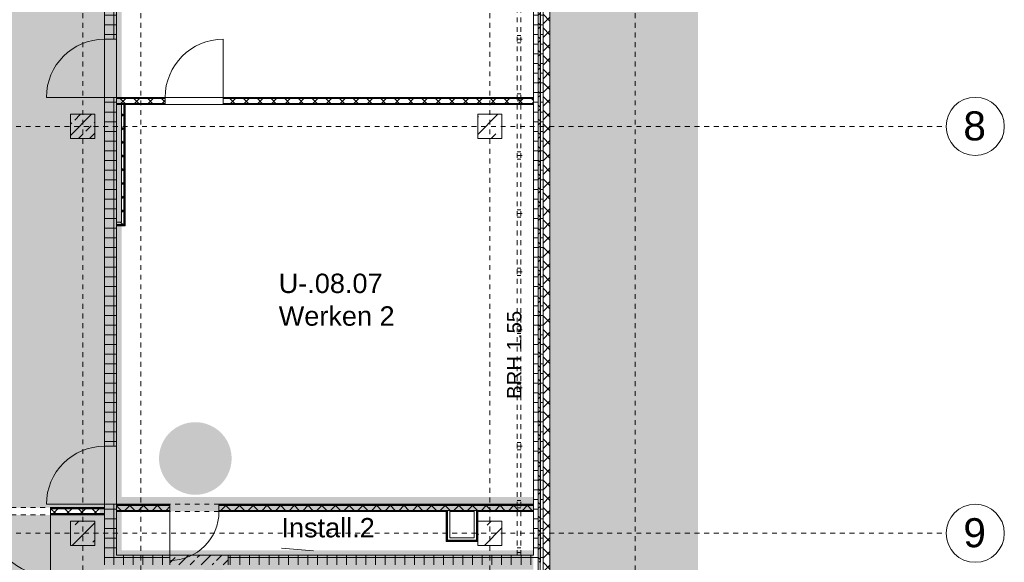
# Model space of a CAD drawing. Header units: metres. Extents: x 6 to 268, y -85 to 18.
# Tile 27 of 33: x 168 to 188, y -33 to -22. Entities that reach past the tile are written whole.
import ezdxf

# ---------------------------------------------------------------- set-up
doc = ezdxf.new("R2010")
doc.units = ezdxf.units.M
for name, pattern in [('Achse', [0.01, 0.005, -0.0025, 0, -0.0025]), ('Rasterlinie', [0.019, 0.01, -0.003, 0.003, -0.003]), ('Verdeckt', [0.003, 0.002, -0.001]), ('Über Schnittebene 1', [0.001, 0, -0.001])]:
    doc.linetypes.add(name, pattern=pattern)
for name, color, linetype, lineweight in [('A_Allgemeine Beschriftungen', 7, 'Continuous', 9), ('A_Detailelemente', 7, 'Continuous', 9), ('A_Geschossdecken', 7, 'Continuous', 9), ('A_Linien_Achse', 7, 'Achse', 9), ('A_Linien_Verdeckte Linien', 7, 'Verdeckt', 9), ('A_Notizen', 7, 'Continuous', 9), ('A_Raster', 7, 'Continuous', 9), ('A_Räume_Beschriftung', 7, 'Continuous', 9), ('A_Tragwerksstützen', 7, 'Continuous', 9), ('A_Tragwerksstützen_Stahlbeton', 7, 'Continuous', 18), ('A_Türen', 7, 'Continuous', 9), ('A_Wände', 7, 'Continuous', 9), ('A_Wände_Schraffur', 7, 'Continuous', 18)]:
    doc.layers.add(name, color=color, linetype=linetype, lineweight=lineweight)
doc.layers.add('A_Linien_Verdeckt', color=8, linetype='Verdeckt', lineweight=9, true_color=0x808080)
doc.styles.add('Arial', font='arial.ttf', dxfattribs={"height": 0.6})
doc.styles.add('Arial_2', font='arial.ttf', dxfattribs={"height": 0.3})
doc.styles.add('Arial_B', font='txt', dxfattribs={"height": 0.4})
pattern_1 = [(45, (95.50816, -2), (-0.3592102, 0.3592102), []), (45, (95.86716, -2), (-0.3592102, 0.3592102), [0.254, -0.254])]
pattern_2 = [(0, (95.50816, -2), (0, 0.2), []), (90, (95.50816, -2), (-0.2, 0), [])]
pattern_3 = [(45, (95.50816, -2), (-0.14142136, 0.14142136), []), (135, (95.50816, -2), (-0.14142136, -0.14142136), [])]

# ---------------------------------------------------------------- blocks, each defined once
blk = doc.blocks.new('STB Stütze - rechteckig - STB 50 x 50-V29-BS_Uebersicht_U1_BRANDSCHUTZ')
at = {"layer": 'A_Tragwerksstützen'}
h = blk.add_hatch(dxfattribs=at)
h.set_pattern_fill('FP_51', color=256, style=0, pattern_type=2)
h.set_pattern_definition([(45, (-73.556, 22.297), (-0.2283955, 0.2283955), []), (45, (-73.328, 22.297), (-0.2283955, 0.2283955), [0.161, -0.081])])
h.paths.add_polyline_path([(-0.25, -0.25), (0.25, -0.25), (0.25, 0.25), (-0.25, 0.25), (-0.25, 0.193)], flags=0)
at = {"layer": 'A_Tragwerksstützen_Stahlbeton'}
for p, q in [((0.25, 0.25), (-0.25, 0.25)), ((-0.25, 0.25), (-0.25, -0.25)), ((0.25, -0.25), (0.25, 0.25)), ((-0.25, -0.25), (0.25, -0.25))]:
    blk.add_line(p, q, dxfattribs=at)
blk = doc.blocks.new('Fertigbeton-rechteckige Stütze mit Konsole - 500 x 500 - 1 Konsole_Ost-1082703-BS_Uebersicht_U1_BRANDSCHUTZ')
at = {"layer": 'A_Tragwerksstützen'}
h = blk.add_hatch(dxfattribs=at)
h.set_pattern_fill('FP_69', color=256, style=0, pattern_type=2)
h.set_pattern_definition([(225, (73.556, -30.697), (0.3592102, -0.3592102), []), (225, (73.197, -30.697), (0.3592102, -0.3592102), [0.254, -0.254])])
h.paths.add_polyline_path([(-0.25, 0.25), (-0.25, -0.25), (0.25, -0.25), (0.25, 0.25)], flags=0)
at = {"layer": 'A_Tragwerksstützen', "lineweight": 18}
for p, q in [((0.25, 0.25), (-0.25, 0.25)), ((-0.25, 0.25), (-0.25, -0.25)), ((0.25, -0.25), (0.25, 0.25)), ((-0.25, -0.25), (0.25, -0.25))]:
    blk.add_line(p, q, dxfattribs=at)
blk = doc.blocks.new('GSH_Tuer_I_1flg_SZ - 1200x2200_Voll-4268579-BS_Uebersicht_U1_BRANDSCHUTZ')
at = {"layer": 'A_Türen', "linetype": 'Über Schnittebene 1'}
for p, q in [((-0.6, 0.111), (0.6, 0.111)), ((-0.6, -0.139), (0.6, -0.139))]:
    blk.add_line(p, q, dxfattribs=at)
at = {"layer": 'A_Türen'}
blk.add_line((0.6, -1.339), (0.6, -0.139), dxfattribs=at)
blk.add_arc((0.6, -0.139), 1.2, 180, 270, dxfattribs=at)
blk = doc.blocks.new('GSH_Tuer_I_1flg_SZ - 1010x2135_Voll-4182415-BS_Uebersicht_U1_BRANDSCHUTZ')
at = {"layer": 'A_Türen'}
blk.add_line((0.505, 1.099), (0.505, 0.089), dxfattribs=at)
at = {"layer": 'A_Türen', "linetype": 'Über Schnittebene 1'}
for p, q in [((-0.505, 0.089), (0.505, 0.089)), ((-0.505, -0.061), (0.505, -0.061))]:
    blk.add_line(p, q, dxfattribs=at)
at = {"layer": 'A_Türen'}
blk.add_arc((0.505, 0.089), 1.01, 90, 180, dxfattribs=at)
blk = doc.blocks.new('GSH_Tuer_I_1flg_SZ - 1200x2200_Voll-5876946-BS_Uebersicht_U1_BRANDSCHUTZ')
at = {"layer": 'A_Türen'}
blk.add_line((0.6, 1.289), (0.6, 0.089), dxfattribs=at)
at = {"layer": 'A_Türen', "linetype": 'Über Schnittebene 1'}
for p, q in [((-0.6, 0.089), (0.6, 0.089)), ((-0.6, -0.061), (0.6, -0.061))]:
    blk.add_line(p, q, dxfattribs=at)
at = {"layer": 'A_Türen'}
blk.add_arc((0.6, 0.089), 1.2, 90, 180, dxfattribs=at)
blk = doc.blocks.new('IPRO_Tuer_I_2flg_BZ_OL - 2010x2135_590_Glas 2-6762589-BS_Uebersicht_U1_BRANDSCHUTZ')
at = {"layer": 'A_Türen', "linetype": 'Über Schnittebene 1'}
for p, q in [((-1.005, 0.061), (1.005, 0.061)), ((-1.005, -0.089), (1.005, -0.089))]:
    blk.add_line(p, q, dxfattribs=at)
at = {"layer": 'A_Türen'}
for p, q in [((-1.005, -0.839), (-1.005, -0.089)), ((1.005, -1.349), (1.005, -0.089))]:
    blk.add_line(p, q, dxfattribs=at)
for centre, radius, start, end in [((-1.005, -0.089), 0.75, 270, 0), ((1.005, -0.089), 1.26, 180, 270)]:
    blk.add_arc(centre, radius, start, end, dxfattribs=at)
blk = doc.blocks.new('Raster - 3_0mm_mit Kreis-376402-BS_Uebersicht_U1_BRANDSCHUTZ')
at = {"layer": 'A_Raster'}
blk.add_circle((0, 0), 0.003, dxfattribs=at)
blk = doc.blocks.new('Fluchtweg - Pfeil 1 - Pfeil  1_RW-4646429-BS_Uebersicht_U1_BRANDSCHUTZ')
at = {"layer": 'A_Allgemeine Beschriftungen'}
for points in [[(-0.00407, 0), (-0.00141, 0.00266), (-0.00141, -0.00266)], [(0.00593, 0.0012), (0.00593, -0.0012), (-0.00141, -0.0012), (-0.00141, 0.0012)]]:
    blk.add_hatch(color=256, dxfattribs=at).paths.add_polyline_path(points, flags=0)

msp = doc.modelspace()

# ---------------------------------------------------------------- hatches: boundary and pattern name
at = {"layer": 'A_Detailelemente', "true_color": 0xc9c9c9}
h = msp.add_hatch(dxfattribs=at)
h.set_pattern_fill('FP_94', color=9, style=0, pattern_type=2)
h.set_pattern_definition([(45, (95.5082, -2), (0, 1.796051), [1.27, -1.27]), (45, (95.1712, -1.663), (0, 1.796051), [1.27, -1.27]), (45, (94.8342, -1.326), (0, 1.796051), [1.27, -1.27]), (135, (94.8342, -1.102), (-1.796051, 1e-16), [1.27, -1.27]), (135, (95.1712, -0.765), (-1.796051, 1e-16), [1.27, -1.27]), (135, (95.5082, -0.428), (-1.796051, 1e-16), [1.27, -1.27])])
h.paths.add_polyline_path([(102.664, -46.997), (105.904, -46.997), (105.904, -39.006), (123.729, -39.006), (123.729, -40.896), (171.929, -40.896), (171.929, -40.306), (181.759, -40.306), (181.759, -0.917), (176.264, -0.917), (175.611, -1.318), (174.259, -0.956), (174.874, -2.647), (173.414, -2.647), (173.414, -3.147), (177.314, -3.147), (177.314, -2.647), (177.614, -2.647), (177.614, -3.017), (180.744, -3.017), (180.744, -8.377), (178.704, -8.377), (178.704, -36.997), (171.864, -36.997), (171.864, -37.957), (169.714, -37.957), (169.714, -39.297), (169.514, -39.297), (169.514, -39.097), (124.214, -39.097), (124.214, -39.297), (124.014, -39.297), (124.014, -35.697), (104.364, -35.697), (104.364, -39.091), (102.664, -39.091), (102.664, -45.527)], flags=0)
at = {"layer": 'A_Detailelemente', "true_color": 0xc2e2c4}
msp.add_hatch(color=254, dxfattribs=at).paths.add_polyline_path([(168.821, -32.167), (169.515, -32.167), (169.515, -3.447), (124.214, -3.447), (124.214, -32.167), (127.514, -32.167), (127.514, -7.947), (144.539, -7.947), (144.539, -23.692), (149.189, -23.692), (149.189, -7.947), (166.214, -7.947), (166.214, -32.167), (167.828, -32.167)], flags=0)
at = {"layer": 'A_Detailelemente', "true_color": 0xebdb14}
msp.add_hatch(color=40, dxfattribs=at).paths.add_polyline_path([(171.964, -36.797), (171.964, -33.447), (178.364, -33.447), (178.364, -33.047), (169.865, -33.047), (169.865, -32.247), (178.364, -32.247), (178.364, -31.947), (169.865, -31.947), (169.865, -8.347), (180.734, -8.347), (180.734, -7.847), (169.414, -7.847), (169.414, -33.447), (171.564, -33.447), (171.564, -36.797)], flags=0)
at = {"layer": 'A_Detailelemente', "true_color": 0xfabf45}
for points in [[(168.862, -23.606), (168.956, -23.594), (169.047, -23.571), (169.134, -23.536), (169.217, -23.491), (169.293, -23.436), (169.362, -23.371), (169.422, -23.299), (169.472, -23.219), (169.512, -23.134), (169.541, -23.044), (169.559, -22.952), (169.565, -22.858), (169.559, -22.764), (169.541, -22.671), (169.512, -22.582), (169.472, -22.496), (169.422, -22.417), (169.362, -22.344), (169.293, -22.28), (169.217, -22.224), (169.134, -22.179), (169.047, -22.144), (168.956, -22.121), (168.862, -22.109), (168.768, -22.109), (168.674, -22.121), (168.583, -22.144), (168.496, -22.179), (168.413, -22.224), (168.337, -22.28), (168.268, -22.344), (168.208, -22.417), (168.158, -22.496), (168.118, -22.582), (168.088, -22.676), (168.071, -22.764), (168.065, -22.858), (168.071, -22.952), (168.089, -23.044), (168.118, -23.134), (168.158, -23.219), (168.208, -23.299), (168.268, -23.371), (168.337, -23.436), (168.413, -23.491), (168.496, -23.536), (168.583, -23.571), (168.674, -23.594), (168.768, -23.606), (168.821, -23.606)], [(166.977, -26.044), (167.071, -26.044), (167.164, -26.032), (167.256, -26.009), (167.343, -25.974), (167.426, -25.929), (167.502, -25.874), (167.571, -25.809), (167.64, -25.721), (167.681, -25.657), (167.721, -25.572), (167.75, -25.482), (167.768, -25.39), (167.774, -25.296), (167.768, -25.202), (167.75, -25.109), (167.721, -25.02), (167.681, -24.934), (167.631, -24.855), (167.571, -24.782), (167.502, -24.718), (167.426, -24.663), (167.343, -24.617), (167.256, -24.582), (167.164, -24.559), (167.071, -24.547), (166.977, -24.547), (166.883, -24.559), (166.792, -24.582), (166.704, -24.617), (166.622, -24.663), (166.546, -24.718), (166.477, -24.782), (166.417, -24.855), (166.367, -24.934), (166.326, -25.02), (166.297, -25.109), (166.28, -25.202), (166.274, -25.296), (166.28, -25.39), (166.297, -25.482), (166.326, -25.572), (166.367, -25.657), (166.417, -25.737), (166.477, -25.809), (166.546, -25.874), (166.622, -25.929), (166.704, -25.974), (166.792, -26.009), (166.883, -26.032)], [(168.821, -31.906), (168.862, -31.906), (168.956, -31.894), (169.047, -31.871), (169.134, -31.836), (169.217, -31.791), (169.293, -31.736), (169.362, -31.671), (169.422, -31.599), (169.472, -31.519), (169.512, -31.434), (169.541, -31.344), (169.559, -31.245), (169.565, -31.158), (169.559, -31.064), (169.541, -30.971), (169.512, -30.882), (169.472, -30.796), (169.422, -30.717), (169.362, -30.644), (169.293, -30.58), (169.217, -30.524), (169.134, -30.479), (169.047, -30.444), (168.956, -30.421), (168.862, -30.409), (168.768, -30.409), (168.674, -30.421), (168.583, -30.444), (168.496, -30.479), (168.413, -30.524), (168.337, -30.58), (168.268, -30.644), (168.208, -30.717), (168.158, -30.796), (168.118, -30.882), (168.089, -30.971), (168.071, -31.064), (168.065, -31.158), (168.071, -31.252), (168.089, -31.344), (168.118, -31.434), (168.158, -31.519), (168.208, -31.599), (168.268, -31.671), (168.337, -31.736), (168.413, -31.791), (168.496, -31.836), (168.583, -31.871), (168.674, -31.894), (168.768, -31.906)], [(171.341, -31.902), (171.435, -31.902), (171.528, -31.89), (171.62, -31.866), (171.707, -31.832), (171.79, -31.786), (171.866, -31.731), (171.935, -31.667), (171.995, -31.594), (172.045, -31.514), (172.085, -31.429), (172.114, -31.34), (172.132, -31.245), (172.138, -31.153), (172.132, -31.059), (172.114, -30.967), (172.085, -30.877), (172.045, -30.792), (171.995, -30.712), (171.935, -30.64), (171.866, -30.575), (171.79, -30.52), (171.707, -30.475), (171.62, -30.44), (171.528, -30.416), (171.435, -30.405), (171.341, -30.405), (171.247, -30.416), (171.156, -30.44), (171.069, -30.475), (170.986, -30.52), (170.91, -30.575), (170.841, -30.64), (170.781, -30.712), (170.731, -30.792), (170.691, -30.877), (170.661, -30.967), (170.644, -31.059), (170.638, -31.153), (170.644, -31.247), (170.661, -31.34), (170.691, -31.429), (170.731, -31.514), (170.781, -31.594), (170.841, -31.667), (170.91, -31.731), (170.986, -31.786), (171.069, -31.832), (171.156, -31.866), (171.247, -31.89)]]:
    msp.add_hatch(color=43, dxfattribs=at).paths.add_polyline_path(points, flags=0)
at = {"layer": 'A_Detailelemente', "true_color": 0x499c4b}
h = msp.add_hatch(color=95, dxfattribs=at)
h.paths.add_polyline_path([(167.64, -38.847), (169.514, -38.847), (169.514, -33.347), (169.474, -33.347), (169.474, -32.317), (166.214, -32.317), (166.214, -33.347), (157.514, -33.347), (157.514, -23.797), (136.214, -23.797), (136.214, -33.347), (127.514, -33.347), (127.514, -32.317), (124.174, -32.317), (124.174, -38.847), (162.917, -38.847)], flags=0)
h.paths.add_polyline_path([(160.004, -38.447), (160.004, -38.147), (160.304, -38.147), (160.064, -38.207)], flags=0)
h.paths.add_polyline_path([(128.814, -38.447), (128.814, -38.147), (129.114, -38.147), (128.874, -38.207)], flags=0)
h.paths.add_polyline_path([(160.004, -37.197), (160.004, -36.897), (160.304, -36.897), (160.064, -36.958)], flags=0)
h.paths.add_polyline_path([(128.814, -37.197), (128.814, -36.897), (129.114, -36.897), (128.874, -36.958)], flags=0)
h.paths.add_polyline_path([(160.004, -35.997), (160.004, -35.697), (160.304, -35.697), (160.064, -35.757)], flags=0)
h.paths.add_polyline_path([(128.814, -35.997), (128.814, -35.697), (129.114, -35.697), (128.874, -35.757)], flags=0)
at = {"layer": 'A_Detailelemente', "true_color": 0xf77448}
msp.add_hatch(color=23, dxfattribs=at).paths.add_polyline_path([(167.055, -32.289), (167.149, -32.289), (167.242, -32.278), (167.333, -32.254), (167.421, -32.22), (167.504, -32.174), (167.58, -32.119), (167.648, -32.054), (167.708, -31.982), (167.759, -31.902), (167.799, -31.817), (167.828, -31.727), (167.846, -31.635), (167.852, -31.541), (167.846, -31.447), (167.828, -31.354), (167.799, -31.265), (167.759, -31.18), (167.708, -31.1), (167.64, -31.02), (167.58, -30.963), (167.504, -30.908), (167.421, -30.862), (167.333, -30.828), (167.242, -30.804), (167.149, -30.792), (167.055, -30.792), (166.961, -30.804), (166.87, -30.828), (166.782, -30.862), (166.7, -30.908), (166.624, -30.963), (166.555, -31.028), (166.495, -31.1), (166.444, -31.18), (166.404, -31.265), (166.375, -31.354), (166.358, -31.447), (166.352, -31.541), (166.358, -31.635), (166.375, -31.727), (166.404, -31.817), (166.444, -31.902), (166.495, -31.982), (166.555, -32.054), (166.624, -32.119), (166.7, -32.174), (166.782, -32.22), (166.87, -32.254), (166.961, -32.278)], flags=0)
at = {"layer": 'A_Tragwerksstützen'}
h = msp.add_hatch(dxfattribs=at)
h.set_pattern_fill('FP_28', color=256, style=0, pattern_type=2)
h.set_pattern_definition(pattern_1)
h.paths.add_polyline_path([(177.214, -24.547), (177.714, -24.547), (177.714, -24.047), (177.214, -24.047)], flags=0)
h = msp.add_hatch(dxfattribs=at)
h.set_pattern_fill('FP_28', color=256, style=0, pattern_type=2)
h.set_pattern_definition(pattern_1)
h.paths.add_polyline_path([(177.214, -32.947), (177.714, -32.947), (177.714, -32.447), (177.214, -32.447), (177.214, -32.674)], flags=0)
at = {"layer": 'A_Wände_Schraffur', "lineweight": 9}
h = msp.add_hatch(dxfattribs=at)
h.set_pattern_fill('FP_3', color=256, style=0, pattern_type=2)
h.set_pattern_definition(pattern_2)
h.paths.add_polyline_path([(169.752, -33.147), (169.765, -33.147), (169.765, -32.099), (169.515, -32.099), (169.515, -33.147), (169.527, -33.147)], flags=0)
h.paths.add_polyline_path([(169.517, -30.897), (169.765, -30.897), (169.765, -23.697), (169.515, -23.697), (169.515, -30.897)], flags=0)
h.paths.add_polyline_path([(169.515, -22.497), (169.765, -22.497), (169.765, -15.297), (169.515, -15.297), (169.515, -22.496)], flags=0)
h.paths.add_polyline_path([(169.515, -14.097), (169.765, -14.097), (169.765, -10.548), (169.515, -10.548), (169.515, -13.227)], flags=0)
h.paths.add_polyline_path([(169.515, -9.348), (169.765, -9.348), (169.765, -8.248), (169.515, -8.248), (169.515, -8.394)], flags=0)
h = msp.add_hatch(dxfattribs=at)
h.set_pattern_fill('FP_3', color=256, style=0, pattern_type=2)
h.set_pattern_definition(pattern_2)
h.paths.add_polyline_path([(178.464, -33.297), (178.464, -8.247), (178.364, -8.247), (178.364, -33.297)], flags=0)
h = msp.add_hatch(dxfattribs=at)
h.set_pattern_fill('FP_4', color=256, style=0, pattern_type=2)
h.set_pattern_definition(pattern_3)
h.paths.add_polyline_path([(178.504, -33.297), (178.504, -8.247), (178.464, -8.247), (178.464, -33.297)], flags=0)
h = msp.add_hatch(dxfattribs=at)
h.set_pattern_fill('FP_3', color=256, style=0, pattern_type=2)
h.set_pattern_definition(pattern_2)
h.paths.add_polyline_path([(178.564, -33.297), (178.564, -8.247), (178.504, -8.247), (178.504, -33.297)], flags=0)
h = msp.add_hatch(dxfattribs=at)
h.set_pattern_fill('FP_4', color=256, style=0, pattern_type=2)
h.set_pattern_definition(pattern_3)
h.paths.add_polyline_path([(178.704, -40.306), (178.704, -8.247), (178.564, -8.247), (178.565, -40.306)], flags=0)
h = msp.add_hatch(dxfattribs=at)
h.set_pattern_fill('FP_4', color=256, style=0, pattern_type=2)
h.set_pattern_definition(pattern_3)
h.paths.add_polyline_path([(170.765, -23.822), (170.765, -23.722), (169.765, -23.722), (169.765, -23.822), (170.002, -23.822)], flags=0)
h.paths.add_polyline_path([(178.364, -23.822), (178.364, -23.722), (171.965, -23.722), (171.965, -23.822), (177.087, -23.822)], flags=0)
h = msp.add_hatch(dxfattribs=at)
h.set_pattern_fill('FP_4', color=256, style=0, pattern_type=2)
h.set_pattern_definition(pattern_3)
h.paths.add_polyline_path([(169.865, -26.272), (169.915, -26.272), (169.915, -23.847), (169.865, -23.847), (169.865, -26.172)], flags=0)
h = msp.add_hatch(dxfattribs=at)
h.set_pattern_fill('FP_4', color=256, style=0, pattern_type=2)
h.set_pattern_definition(pattern_3)
h.paths.add_polyline_path([(169.915, -26.322), (169.915, -26.272), (169.765, -26.272), (169.765, -26.322), (169.865, -26.322)], flags=0)
h = msp.add_hatch(dxfattribs=at)
h.set_pattern_fill('FP_4', color=256, style=0, pattern_type=2)
h.set_pattern_definition(pattern_3)
h.paths.add_polyline_path([(169.514, -32.292), (169.514, -32.192), (168.4, -32.192), (168.4, -32.292), (169.414, -32.292)], flags=0)
h.paths.add_polyline_path([(166.314, -32.292), (166.39, -32.292), (166.39, -32.192), (166.214, -32.192), (166.214, -32.292), (166.296, -32.292)], flags=0)
h = msp.add_hatch(dxfattribs=at)
h.set_pattern_fill('FP_4', color=256, style=0, pattern_type=2)
h.set_pattern_definition(pattern_3)
h.paths.add_polyline_path([(169.874, -32.224), (170.865, -32.224), (170.865, -32.124), (169.765, -32.124), (169.765, -32.224), (169.865, -32.224)], flags=0)
h.paths.add_polyline_path([(178.364, -32.224), (178.364, -32.124), (171.875, -32.124), (171.875, -32.224), (178.268, -32.224)], flags=0)
h = msp.add_hatch(dxfattribs=at)
h.set_pattern_fill('FP_3', color=256, style=0, pattern_type=2)
h.set_pattern_definition(pattern_2)
h.paths.add_polyline_path([(178.364, -33.347), (178.364, -33.147), (172.064, -33.147), (172.064, -33.347), (178.268, -33.347)], flags=0)
h.paths.add_polyline_path([(169.865, -33.347), (170.864, -33.347), (170.864, -33.147), (169.514, -33.147), (169.514, -33.347), (169.527, -33.347)], flags=0)
h = msp.add_hatch(dxfattribs=at)
h.set_pattern_fill('FP_2', color=256, style=0, pattern_type=2)
h.set_pattern_definition([(45, (95.50816, -2), (-0.2283955, 0.2283955), []), (45, (95.73616, -2), (-0.2283955, 0.2283955), [0.161, -0.081])])
h.paths.add_polyline_path([(171.439, -33.347), (172.064, -33.347), (172.064, -33.147), (170.864, -33.147), (170.864, -33.347), (171.183, -33.347)], flags=0)

# ---------------------------------------------------------------- linework, layer by layer
at = {"layer": 'A_Geschossdecken'}
for p, q in [((169.514, -8.248), (169.514, -32.167)), ((169.764, -22.497), (169.764, -23.697)), ((170.765, -23.697), (171.965, -23.697)), ((171.965, -23.847), (170.765, -23.847)), ((169.764, -30.897), (169.764, -32.099)), ((169.514, -32.317), (169.514, -33.147))]:
    msp.add_line(p, q, dxfattribs=at)
at = {"layer": 'A_Linien_Achse'}
msp.add_line((178.104, -28.422), (178.104, -28.742), dxfattribs=at)
at = {"layer": 'A_Linien_Verdeckt'}
for p, q in [((178.029, -33.147), (178.029, -10.497)), ((178.104, -33.147), (178.104, -10.497)), ((178.029, -22.422), (178.104, -22.422)), ((178.029, -22.497), (178.179, -22.497)), ((178.029, -22.572), (178.104, -22.572)), ((178.029, -23.622), (178.104, -23.622)), ((178.029, -23.697), (178.179, -23.697)), ((178.029, -23.772), (178.104, -23.772)), ((178.029, -24.822), (178.104, -24.822)), ((178.029, -24.897), (178.179, -24.897)), ((178.029, -24.972), (178.104, -24.972)), ((178.029, -26.022), (178.104, -26.022)), ((178.029, -26.097), (178.179, -26.097)), ((178.029, -26.172), (178.104, -26.172)), ((178.029, -27.222), (178.104, -27.222)), ((178.029, -27.297), (178.179, -27.297)), ((178.029, -27.372), (178.104, -27.372)), ((178.029, -28.422), (178.104, -28.422)), ((178.029, -28.497), (178.179, -28.497)), ((178.029, -28.572), (178.104, -28.572)), ((178.029, -29.622), (178.104, -29.622)), ((178.029, -29.697), (178.179, -29.697)), ((178.029, -29.772), (178.104, -29.772)), ((178.029, -30.822), (178.104, -30.822)), ((178.029, -30.897), (178.179, -30.897)), ((178.029, -30.972), (178.104, -30.972)), ((178.029, -32.022), (178.104, -32.022)), ((178.029, -32.097), (178.179, -32.097)), ((178.029, -32.172), (178.104, -32.172)), ((178.029, -32.997), (178.104, -32.997)), ((178.029, -33.097), (178.104, -33.097))]:
    msp.add_line(p, q, dxfattribs=at)
at = {"layer": 'A_Linien_Verdeckte Linien'}
msp.add_line((178.029, -33.147), (178.364, -33.147), dxfattribs=at)
at = {"layer": 'A_Raster', "linetype": 'Rasterlinie'}
for p, q in [((169.064, -66.66), (169.064, 16.72)), ((170.264, -66.66), (170.264, 16.72)), ((177.464, -66.66), (177.464, 16.72)), ((180.464, -66.66), (180.464, 16.72)), ((102.089, -24.297), (186.88, -24.297)), ((102.089, -32.697), (186.88, -32.697))]:
    msp.add_line(p, q, dxfattribs=at)
at = {"layer": 'A_Räume_Beschriftung'}
msp.add_line((173.827, -33.058), (173.165, -33.008), dxfattribs=at)
at = {"layer": 'A_Tragwerksstützen', "lineweight": 18}
for p, q in [((177.714, -24.047), (177.214, -24.047)), ((177.214, -24.047), (177.214, -24.547)), ((177.714, -24.547), (177.714, -24.047)), ((177.214, -24.547), (177.714, -24.547)), ((177.714, -32.447), (177.214, -32.447)), ((177.214, -32.447), (177.214, -32.947)), ((177.714, -32.947), (177.714, -32.447)), ((177.214, -32.947), (177.714, -32.947))]:
    msp.add_line(p, q, dxfattribs=at)
at = {"layer": 'A_Wände'}
for p, q in [((178.464, -40.306), (178.464, -8.247)), ((178.504, -40.306), (178.504, -8.247)), ((169.765, -23.697), (169.765, -23.847)), ((169.765, -23.709), (170.765, -23.709)), ((169.765, -23.722), (170.765, -23.722)), ((171.965, -23.709), (178.364, -23.709)), ((171.965, -23.722), (178.364, -23.722)), ((178.364, -23.847), (178.364, -23.697)), ((169.765, -23.822), (170.765, -23.822)), ((169.765, -23.834), (170.765, -23.834)), ((169.865, -26.272), (169.865, -23.847)), ((169.915, -26.322), (169.915, -23.847)), ((169.927, -26.334), (169.927, -23.847)), ((171.965, -23.822), (178.364, -23.822)), ((171.965, -23.834), (178.364, -23.834)), ((169.765, -26.172), (169.765, -26.347)), ((169.765, -26.272), (169.865, -26.272)), ((169.765, -26.322), (169.915, -26.322)), ((169.765, -26.334), (169.927, -26.334)), ((169.765, -32.099), (169.765, -32.249)), ((178.364, -32.249), (178.364, -32.099)), ((169.514, -32.179), (168.4, -32.179)), ((169.514, -32.192), (168.4, -32.192)), ((169.514, -32.292), (168.4, -32.292)), ((170.865, -32.111), (169.765, -32.111)), ((170.865, -32.124), (169.765, -32.124)), ((170.865, -32.224), (169.765, -32.224)), ((170.865, -32.236), (169.765, -32.236)), ((178.364, -32.111), (171.875, -32.111)), ((178.364, -32.124), (171.875, -32.124)), ((178.364, -32.224), (171.875, -32.224)), ((176.577, -32.236), (171.875, -32.236)), ((176.577, -32.852), (176.577, -32.236)), ((176.589, -32.839), (176.589, -32.224)), ((176.639, -32.224), (176.639, -32.249)), ((177.139, -32.236), (176.639, -32.236)), ((177.139, -32.224), (177.139, -32.249)), ((177.189, -32.839), (177.189, -32.224)), ((178.364, -32.236), (177.202, -32.236)), ((177.202, -32.852), (177.202, -32.236)), ((169.514, -32.304), (168.4, -32.304)), ((177.202, -32.852), (176.577, -32.852)), ((177.189, -32.839), (176.589, -32.839)), ((170.864, -33.347), (170.864, -33.147)), ((172.064, -33.147), (172.064, -33.347))]:
    msp.add_line(p, q, dxfattribs=at)
at = {"layer": 'A_Wände', "lineweight": 18}
for p, q in [((178.564, -8.247), (178.564, -40.306)), ((178.704, -40.306), (178.704, -8.377)), ((169.515, -10.548), (169.515, -22.497)), ((169.765, -17.772), (169.765, -22.497)), ((178.364, -17.772), (178.364, -23.697)), ((169.515, -22.497), (169.765, -22.497)), ((169.515, -23.697), (169.515, -30.899)), ((170.765, -23.697), (169.515, -23.697)), ((170.765, -23.847), (170.765, -23.697)), ((178.364, -23.697), (171.965, -23.697)), ((171.965, -23.697), (171.965, -23.847)), ((169.765, -26.172), (169.765, -23.847)), ((170.765, -23.847), (169.765, -23.847)), ((169.94, -26.347), (169.94, -23.847)), ((171.965, -23.847), (178.364, -23.847)), ((178.364, -23.847), (178.364, -32.099)), ((169.765, -30.899), (169.765, -26.347)), ((169.765, -26.347), (169.94, -26.347)), ((169.515, -30.899), (169.765, -30.899)), ((169.515, -32.099), (169.515, -33.147)), ((170.865, -32.099), (169.515, -32.099)), ((170.865, -32.249), (170.865, -32.099)), ((178.364, -32.099), (171.875, -32.099)), ((171.875, -32.099), (171.875, -32.249)), ((169.514, -32.167), (168.4, -32.167)), ((168.4, -32.167), (168.4, -32.317)), ((169.514, -32.317), (169.514, -32.167)), ((169.765, -33.147), (169.765, -32.249)), ((169.765, -32.249), (170.865, -32.249)), ((171.875, -32.249), (176.564, -32.249)), ((176.564, -32.249), (176.564, -32.864)), ((176.639, -32.249), (177.139, -32.249)), ((176.639, -32.789), (176.639, -32.249)), ((177.139, -32.249), (177.139, -32.789)), ((177.214, -32.249), (178.364, -32.249)), ((177.214, -32.864), (177.214, -32.249)), ((178.364, -32.249), (178.364, -33.147)), ((168.4, -32.317), (169.514, -32.317)), ((176.564, -32.864), (177.214, -32.864)), ((177.139, -32.789), (176.639, -32.789)), ((169.515, -33.147), (169.514, -33.147)), ((169.514, -33.147), (169.514, -33.347)), ((178.364, -33.147), (169.765, -33.147))]:
    msp.add_line(p, q, dxfattribs=at)

# ---------------------------------------------------------------- block references
at = {"layer": 'A_Allgemeine Beschriftungen', "xscale": 200, "yscale": 200, "zscale": 200, "rotation": 89.99999999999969}
msp.add_blockref('Fluchtweg - Pfeil 1 - Pfeil  1_RW-4646429-BS_Uebersicht_U1_BRANDSCHUTZ', (167.611, -30.09), dxfattribs=at)
at = {"layer": 'A_Raster', "xscale": 199.9999999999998, "yscale": 199.9999999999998, "zscale": 199.9999999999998, "rotation": 269.9999999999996}
for p in [(187.48, -24.297), (187.48, -32.697)]:
    msp.add_blockref('Raster - 3_0mm_mit Kreis-376402-BS_Uebersicht_U1_BRANDSCHUTZ', p, dxfattribs=at)
at = {"layer": 'A_Tragwerksstützen'}
msp.add_blockref('STB Stütze - rechteckig - STB 50 x 50-V29-BS_Uebersicht_U1_BRANDSCHUTZ', (169.064, -24.297), dxfattribs=at)
at = {"layer": 'A_Tragwerksstützen', "rotation": 180}
msp.add_blockref('Fertigbeton-rechteckige Stütze mit Konsole - 500 x 500 - 1 Konsole_Ost-1082703-BS_Uebersicht_U1_BRANDSCHUTZ', (169.064, -32.697), dxfattribs=at)
at = {"layer": 'A_Türen'}
for name, p, rotation in [('GSH_Tuer_I_1flg_SZ - 1200x2200_Voll-4268579-BS_Uebersicht_U1_BRANDSCHUTZ', (169.654, -23.097), 269.9999999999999), ('GSH_Tuer_I_1flg_SZ - 1200x2200_Voll-4268579-BS_Uebersicht_U1_BRANDSCHUTZ', (169.654, -31.499), 269.9999999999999), ('GSH_Tuer_I_1flg_SZ - 1010x2135_Voll-4182415-BS_Uebersicht_U1_BRANDSCHUTZ', (171.37, -32.159), 180)]:
    msp.add_blockref(name, p, dxfattribs=dict(at, rotation=rotation))
for name, p in [('GSH_Tuer_I_1flg_SZ - 1200x2200_Voll-5876946-BS_Uebersicht_U1_BRANDSCHUTZ', (171.365, -23.786)), ('IPRO_Tuer_I_2flg_BZ_OL - 2010x2135_590_Glas 2-6762589-BS_Uebersicht_U1_BRANDSCHUTZ', (167.395, -32.228))]:
    msp.add_blockref(name, p, dxfattribs=at)

# ---------------------------------------------------------------- texts
at = {"layer": 'A_Notizen', "insert": (177.818, -29.922), "char_height": 0.3, "width": 2.22869, "attachment_point": 1, "rotation": 90, "style": 'Arial_2'}
msp.add_mtext('BRH 1.55', dxfattribs=at)
at = {"layer": 'A_Raster', "char_height": 0.6, "width": 0.57721, "attachment_point": 1, "style": 'Arial'}
for s, insert in [('8', (187.235, -23.986)), ('9', (187.235, -32.386))]:
    msp.add_mtext(s, dxfattribs=dict(at, insert=insert))
at = {"layer": 'A_Räume_Beschriftung', "char_height": 0.4, "attachment_point": 1, "style": 'Arial_B'}
for s, insert, width in [('U-.08.07', (173.109, -27.337), 2.64557), ('Werken 2', (173.109, -28.012), 3.04641), ('Install.2', (173.165, -32.382), 2.5654)]:
    msp.add_mtext(s, dxfattribs=dict(at, insert=insert, width=width))

doc.saveas('drawing.dxf')
